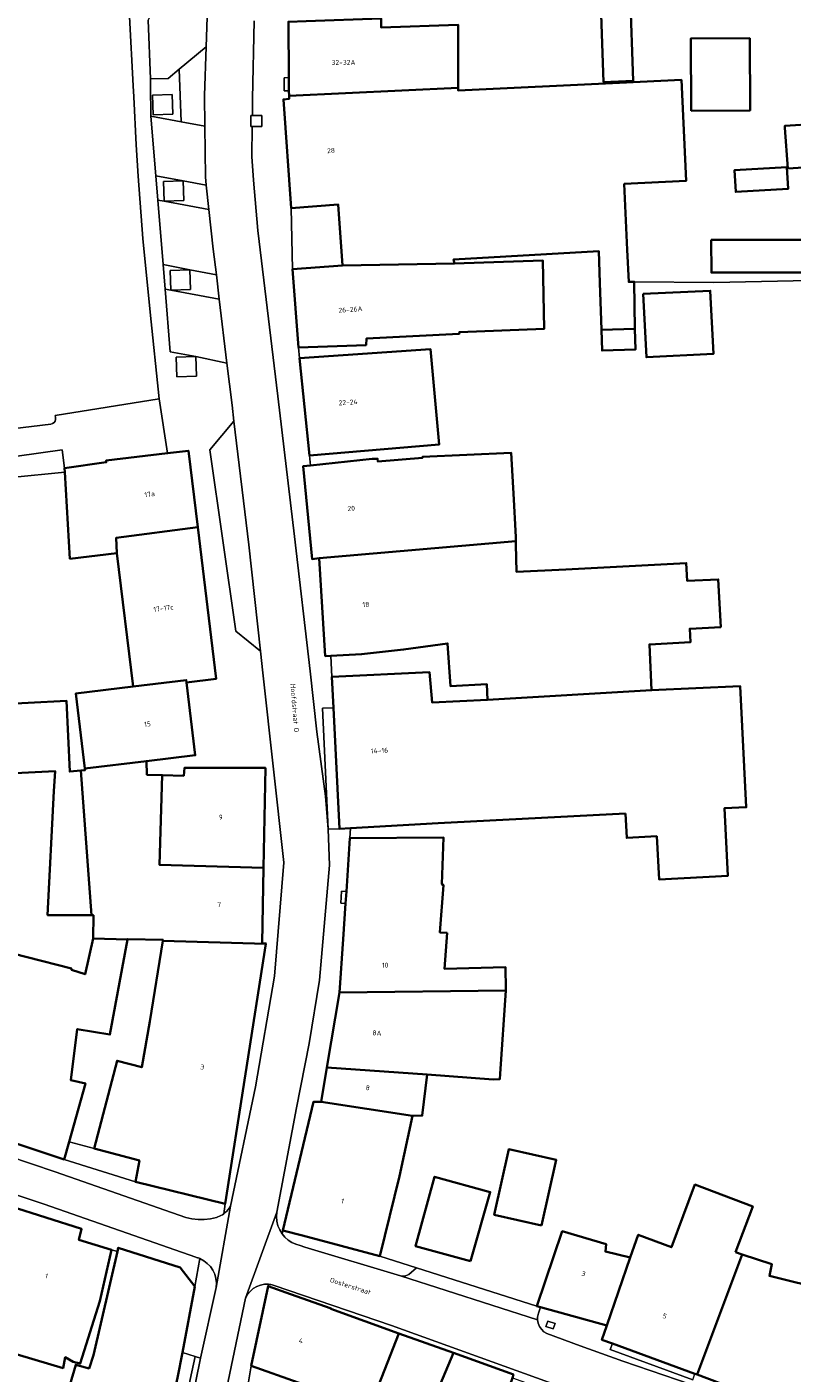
# Model space of a CAD drawing. Header units: metres. Extents: x 229229 to 231729, y 593167 to 595667.
# Tile 83 of 256: x 230101 to 230171, y 594618 to 594741. Entities that reach past the tile are written whole.
import ezdxf
from ezdxf.enums import TextEntityAlignment as Align

# ---------------------------------------------------------------- set-up
doc = ezdxf.new("R2010")
doc.units = ezdxf.units.M
for name, color, linetype, lineweight in [('B-WE-GR-GROENVOORZIENING-GV', 80, 'Continuous', 18), ('B-WE-OG-BEBOUWING-GV', 7, 'Continuous', 35), ('B-WE-OG-BEBOUWING-T18', 10, 'Continuous', 18), ('B-WE-OG-TERREIN_ERF-GV', 7, 'Continuous', 18), ('B-WE-OG-TOPOGRAFIE-T18', 10, 'Continuous', 18), ('B-WE-VH-VERHARDING_GESLOTEN-GV', 252, 'Continuous', 18), ('B-WE-VH-VERHARDING_OPEN-GV', 252, 'Continuous', 18)]:
    doc.layers.add(name, color=color, linetype=linetype, lineweight=lineweight)
doc.styles.add('NLCS-ISO-M250-T18', font='NLCS-ISO.ttf', dxfattribs={"height": 0.45})

msp = doc.modelspace()

# ---------------------------------------------------------------- linework, layer by layer
at = {"layer": 'B-WE-GR-GROENVOORZIENING-GV'}
for points in [[(230117.469, 594738.789), (230117.664, 594744.246), (230116.021, 594745.695), (230114.216, 594745.745), (230112.188, 594741.218), (230112.375, 594735.863), (230113.989, 594735.908), (230115.006, 594736.75)], [(230112.565, 594734.383), (230112.624, 594732.584), (230114.424, 594732.642), (230114.364, 594734.441)], [(230115.423, 594724.747), (230115.364, 594726.546), (230113.564, 594726.487), (230113.623, 594724.688)], [(230116.036, 594716.628), (230115.976, 594718.427), (230114.177, 594718.369), (230114.236, 594716.569)], [(230116.523, 594710.496), (230114.724, 594710.437), (230114.782, 594708.638), (230116.582, 594708.697)], [(230148.513, 594621.886), (230149.181, 594621.673), (230149.351, 594622.17), (230148.684, 594622.382)], [(230154.584, 594620.335), (230154.381, 594619.782), (230161.929, 594617.019), (230162.131, 594617.572)]]:
    msp.add_lwpolyline(points, close=True, dxfattribs=at)
msp.add_lwpolyline([(230099.647, 594699.44), (230104.548, 594699.945), (230104.527, 594700.3), (230104.314, 594701.981), (230077.681, 594698.215)], dxfattribs=at)
at = {"layer": 'B-WE-OG-BEBOUWING-GV'}
for points in [[(230156.202, 594743.64), (230153.495, 594743.54), (230153.79, 594735.572), (230156.497, 594735.672)], [(230125.043, 594734.323), (230140.496, 594735.04), (230140.489, 594740.8), (230133.451, 594740.562), (230133.461, 594741.379), (230126.599, 594741.13), (230124.995, 594741.073), (230125.031, 594735.973), (230125.04, 594734.763)], [(230161.785, 594732.947), (230167.165, 594732.973), (230167.134, 594739.568), (230161.753, 594739.543)], [(230140.496, 594735.04), (230125.043, 594734.323), (230125.045, 594734.026), (230124.53, 594733.989), (230125.251, 594724.062), (230129.537, 594724.373), (230129.94, 594718.808), (230140.149, 594719.009), (230140.077, 594719.363), (230153.361, 594720.112), (230153.451, 594717.226), (230153.586, 594712.943), (230156.635, 594713.039), (230156.585, 594717.324), (230156.084, 594717.308), (230155.946, 594720.258), (230155.666, 594726.27), (230161.328, 594726.534), (230160.897, 594735.759), (230155.235, 594735.495), (230140.496, 594734.811)], [(230170.344, 594731.401), (230170.617, 594727.684), (230176.306, 594728.027), (230176.139, 594731.935), (230170.341, 594731.557)], [(230170.519, 594727.784), (230165.743, 594727.509), (230165.857, 594725.538), (230170.633, 594725.813)], [(230163.628, 594721.148), (230163.636, 594718.163), (230172.003, 594718.185), (230171.995, 594721.171)], [(230140.149, 594719.009), (230129.94, 594718.808), (230125.365, 594718.463), (230125.903, 594711.325), (230132.082, 594711.543), (230132.112, 594712.141), (230140.595, 594712.57), (230140.605, 594712.725), (230148.348, 594713.025), (230148.243, 594719.256)], [(230157.41, 594716.21), (230157.693, 594710.431), (230163.814, 594710.73), (230163.532, 594716.509)], [(230156.635, 594713.039), (230153.586, 594712.943), (230153.646, 594711.033), (230156.695, 594711.129)], [(230126.924, 594701.457), (230138.772, 594702.473), (230137.965, 594711.171), (230126.002, 594710.349)], [(230116.699, 594694.917), (230115.854, 594701.893), (230113.947, 594701.665), (230108.33, 594700.995), (230108.349, 594700.836), (230104.527, 594700.3), (230104.548, 594699.945), (230105.026, 594692.019), (230109.305, 594692.543), (230109.266, 594693.939)], [(230127.794, 594692.066), (230145.768, 594693.627), (230145.759, 594693.985), (230145.727, 594694.587), (230145.578, 594697.422), (230145.354, 594701.69), (230137.233, 594701.32), (230137.229, 594701.236), (230133.148, 594700.917), (230133.137, 594701.154), (230132.645, 594701.15), (230127.019, 594700.544), (230126.334, 594700.471), (230127.155, 594691.997)], [(230116.699, 594694.917), (230109.266, 594693.939), (230109.305, 594692.543), (230110.793, 594680.352), (230115.66, 594680.946), (230115.687, 594680.729), (230118.377, 594681.054)], [(230145.776, 594693.319), (230145.768, 594693.627), (230127.794, 594692.066), (230128.36, 594683.132), (230128.866, 594683.158), (230131.674, 594683.303), (230135.518, 594683.732), (230139.526, 594684.291), (230139.808, 594680.378), (230143.122, 594680.561), (230143.163, 594679.136), (230158.173, 594680.007), (230157.971, 594684.205), (230161.721, 594684.403), (230161.656, 594685.634), (230164.489, 594685.782), (230164.26, 594690.143), (230161.428, 594689.995), (230161.342, 594691.635), (230150.325, 594691.057), (230145.84, 594690.822)], [(230106.394, 594672.865), (230112.017, 594673.536), (230116.481, 594674.068), (230115.687, 594680.729), (230115.66, 594680.946), (230110.793, 594680.352), (230105.559, 594679.714)], [(230155.791, 594668.759), (230155.907, 594666.527), (230158.644, 594666.668), (230158.848, 594662.738), (230165.145, 594663.063), (230164.826, 594669.226), (230166.818, 594669.329), (230166.25, 594680.388), (230158.173, 594680.007), (230143.163, 594679.136), (230138.108, 594678.905), (230137.877, 594681.669), (230128.964, 594681.233), (230129.107, 594678.409), (230129.668, 594667.366), (230130.668, 594667.422), (230138.67, 594667.874)], [(230106.991, 594659.465), (230106.014, 594672.667), (230105.011, 594672.578), (230104.709, 594679.057), (230094.192, 594678.494), (230094.529, 594672.174), (230103.683, 594672.612), (230103.556, 594670.792), (230102.987, 594659.476)], [(230112.017, 594673.536), (230106.394, 594672.865), (230106.414, 594672.702), (230106.014, 594672.667), (230106.991, 594659.465), (230107.181, 594659.464), (230107.149, 594657.331), (230110.275, 594657.233), (230110.284, 594657.281), (230113.543, 594657.227), (230113.528, 594657.132), (230122.941, 594656.837), (230122.949, 594656.886), (230122.599, 594656.914), (230122.722, 594663.783), (230113.226, 594664.061), (230113.458, 594672.259), (230112.054, 594672.3)], [(230122.722, 594663.783), (230122.885, 594672.917), (230115.507, 594672.936), (230115.427, 594672.201), (230113.458, 594672.259), (230113.226, 594664.061)], [(230139.481, 594657.845), (230138.826, 594657.89), (230139.15, 594662.213), (230138.995, 594662.299), (230139.164, 594666.555), (230130.606, 594666.496), (230130.281, 594661.625), (230130.208, 594660.53), (230129.992, 594657.281), (230129.666, 594652.411), (230144.857, 594652.571), (230144.866, 594652.703), (230144.827, 594654.707), (230139.264, 594654.552)], [(230107.149, 594657.331), (230106.417, 594654.076), (230105.158, 594654.475), (230105.159, 594654.58), (230097.052, 594656.661), (230096.716, 594654.4), (230094.759, 594654.717), (230093.667, 594648.178), (230091.74, 594648.792), (230091.592, 594648.839), (230089.817, 594642.025), (230104.512, 594637.149), (230104.959, 594638.764), (230106.439, 594644.101), (230105.096, 594644.398), (230105.696, 594649.066), (230108.687, 594648.553), (230110.275, 594657.233)], [(230122.941, 594656.837), (230113.528, 594657.132), (230112.336, 594649.753), (230111.588, 594645.573), (230109.335, 594646.162), (230107.244, 594638.151), (230111.378, 594637.04), (230111.018, 594635.096), (230119.221, 594633.1)], [(230144.857, 594652.571), (230129.666, 594652.411), (230128.514, 594645.544), (230137.651, 594644.903), (230143.682, 594644.451), (230144.314, 594644.493), (230144.323, 594644.964)], [(230127.99, 594642.419), (230136.313, 594641.125), (230137.22, 594641.163), (230137.651, 594644.903), (230128.514, 594645.544)], [(230136.313, 594641.125), (230127.99, 594642.419), (230127.282, 594642.419), (230124.487, 594630.671), (230126.276, 594630.196), (230133.335, 594628.32), (230135.127, 594635.632)], [(230148.122, 594631.128), (230149.46, 594637.106), (230145.127, 594638.076), (230143.789, 594632.098)], [(230141.639, 594627.854), (230143.426, 594634.167), (230138.351, 594635.568), (230136.608, 594629.225)], [(230165.832, 594628.684), (230167.406, 594632.865), (230162.129, 594634.853), (230159.975, 594629.135), (230156.951, 594630.274), (230156.206, 594628.197), (230154.088, 594621.983), (230153.639, 594620.681), (230154.584, 594620.335), (230162.131, 594617.572), (230162.345, 594617.494), (230166.46, 594628.477)], [(230099.566, 594632.87), (230095.918, 594620.596), (230096.39, 594620.453), (230104.408, 594618.099), (230104.598, 594619.084), (230105.324, 594618.676), (230105.974, 594618.505), (230107.762, 594624.22), (230108.837, 594628.893), (230105.844, 594629.793), (230106.092, 594630.807)], [(230156.206, 594628.197), (230153.952, 594628.735), (230154.012, 594629.425), (230150.006, 594630.589), (230147.679, 594623.754), (230148.01, 594623.663), (230154.088, 594621.983)], [(230115.302, 594619.531), (230116.427, 594625.538), (230115.086, 594627.288), (230109.444, 594629.079), (230109.364, 594628.734), (230107.186, 594619.286), (230106.781, 594618.063), (230105.556, 594618.403), (230102.63, 594608.495), (230112.408, 594606.283), (230114.867, 594617.209)], [(230166.46, 594628.477), (230162.345, 594617.494), (230163.22, 594617.164), (230165.963, 594616.127), (230168.648, 594615.113), (230171.35, 594614.092), (230173.901, 594622.545), (230173.594, 594622.679), (230174.217, 594625.199), (230168.93, 594626.506), (230169.168, 594627.585)], [(230123.141, 594625.562), (230121.597, 594618.284), (230125.885, 594616.773), (230128.561, 594615.893), (230127.557, 594610.674), (230133.774, 594609.29), (230134.655, 594613.893), (230132.452, 594614.555), (230135.088, 594621.264), (230128.871, 594623.498), (230128.896, 594623.522), (230125.165, 594624.844)], [(230136.474, 594613.347), (230136.964, 594614.974), (230138.018, 594614.658), (230140.074, 594619.472), (230135.088, 594621.264), (230132.452, 594614.555), (230134.655, 594613.893)], [(230140.074, 594619.472), (230138.018, 594614.658), (230136.964, 594614.974), (230136.474, 594613.347), (230138.846, 594612.634), (230138.144, 594610.715), (230142.641, 594609.117), (230145.45, 594617.211), (230145.549, 594617.504)]]:
    msp.add_lwpolyline(points, close=True, dxfattribs=at)
at = {"layer": 'B-WE-OG-TERREIN_ERF-GV'}
for points in [[(230156.202, 594743.64), (230156.497, 594735.672), (230153.79, 594735.572), (230153.495, 594743.54)], [(230161.785, 594732.947), (230161.753, 594739.543), (230167.134, 594739.568), (230167.165, 594732.973)], [(230170.617, 594727.684), (230170.344, 594731.401), (230170.341, 594731.557), (230176.139, 594731.935), (230176.306, 594728.027)], [(230170.519, 594727.784), (230170.633, 594725.813), (230165.857, 594725.538), (230165.743, 594727.509)], [(230129.94, 594718.808), (230129.537, 594724.373), (230125.251, 594724.062), (230125.365, 594718.463)], [(230163.628, 594721.148), (230171.995, 594721.171), (230172.003, 594718.185), (230163.636, 594718.163)], [(230157.693, 594710.431), (230157.41, 594716.21), (230163.532, 594716.509), (230163.814, 594710.73)], [(230128.964, 594681.233), (230137.877, 594681.669), (230138.108, 594678.905), (230143.163, 594679.136), (230143.122, 594680.561), (230139.808, 594680.378), (230139.526, 594684.291), (230135.518, 594683.732), (230131.674, 594683.303), (230128.866, 594683.158)], [(230110.275, 594657.233), (230108.687, 594648.553), (230105.696, 594649.066), (230105.096, 594644.398), (230106.439, 594644.101), (230104.959, 594638.764), (230107.244, 594638.151), (230109.335, 594646.162), (230111.588, 594645.573), (230112.336, 594649.753), (230113.528, 594657.132), (230113.543, 594657.227), (230110.284, 594657.281)], [(230149.46, 594637.106), (230148.122, 594631.128), (230143.789, 594632.098), (230145.127, 594638.076)], [(230141.639, 594627.854), (230136.608, 594629.225), (230138.351, 594635.568), (230143.426, 594634.167)]]:
    msp.add_lwpolyline(points, close=True, dxfattribs=at)
for points in [[(230064.777, 594741.739), (230064.55, 594740.394), (230064.057, 594740.368), (230065.227, 594730.476), (230067.644, 594716.541), (230070.043, 594699.567), (230086.813, 594702.566), (230086.83, 594702.349), (230103.29, 594704.329), (230103.444, 594704.377), (230103.575, 594704.472), (230103.668, 594704.604), (230103.715, 594704.759), (230103.71, 594704.92), (230103.672, 594705.118), (230113.176, 594706.631), (230112.344, 594714.559), (230111.689, 594721.292), (230111.253, 594726.987), (230111.09, 594729.842), (230110.855, 594734.213), (230110.804, 594735.214), (230110.478, 594741.558)], [(230133.461, 594741.379), (230133.451, 594740.562), (230140.489, 594740.8), (230140.496, 594735.04), (230140.496, 594734.811), (230155.235, 594735.495), (230160.897, 594735.759), (230161.328, 594726.534), (230155.666, 594726.27), (230155.946, 594720.258), (230156.084, 594717.308), (230156.585, 594717.324), (230163.849, 594717.265), (230172.568, 594717.442)], [(230172.568, 594717.442), (230163.849, 594717.265), (230156.585, 594717.324), (230156.635, 594713.039), (230156.695, 594711.129), (230153.646, 594711.033), (230153.586, 594712.943), (230153.451, 594717.226), (230153.361, 594720.112), (230140.077, 594719.363), (230140.149, 594719.009), (230148.243, 594719.256), (230148.348, 594713.025), (230140.605, 594712.725), (230140.595, 594712.57), (230132.112, 594712.141), (230132.082, 594711.543), (230125.903, 594711.325), (230126.002, 594710.349), (230137.965, 594711.171), (230138.772, 594702.473), (230126.924, 594701.457), (230127.019, 594700.544), (230132.645, 594701.15), (230133.137, 594701.154), (230133.148, 594700.917), (230137.229, 594701.236), (230137.233, 594701.32), (230145.354, 594701.69), (230145.578, 594697.422), (230145.727, 594694.587), (230145.759, 594693.985), (230145.768, 594693.627), (230145.776, 594693.319), (230145.84, 594690.822), (230150.325, 594691.057), (230161.342, 594691.635), (230161.428, 594689.995), (230164.26, 594690.143), (230164.489, 594685.782), (230161.656, 594685.634), (230161.721, 594684.403), (230157.971, 594684.205), (230158.173, 594680.007), (230166.25, 594680.388), (230166.818, 594669.329), (230164.826, 594669.226), (230165.145, 594663.063), (230158.848, 594662.738), (230158.644, 594666.668), (230155.907, 594666.527), (230155.791, 594668.759), (230138.67, 594667.874), (230130.668, 594667.422), (230130.606, 594666.496), (230139.164, 594666.555), (230138.995, 594662.299), (230139.15, 594662.213), (230138.826, 594657.89), (230139.481, 594657.845), (230139.264, 594654.552), (230144.827, 594654.707), (230144.866, 594652.703), (230144.857, 594652.571), (230144.323, 594644.964), (230144.314, 594644.493), (230143.682, 594644.451), (230137.651, 594644.903), (230137.22, 594641.163), (230136.313, 594641.125), (230135.127, 594635.632), (230133.335, 594628.32), (230136.696, 594627.25), (230147.679, 594623.754), (230150.006, 594630.589), (230154.012, 594629.425), (230153.952, 594628.735), (230156.206, 594628.197), (230156.951, 594630.274), (230159.975, 594629.135), (230162.129, 594634.853), (230167.406, 594632.865), (230165.832, 594628.684), (230166.46, 594628.477), (230169.168, 594627.585), (230168.93, 594626.506), (230174.217, 594625.199)], [(230094.192, 594678.494), (230104.709, 594679.057), (230105.011, 594672.578), (230106.014, 594672.667), (230106.414, 594672.702), (230106.394, 594672.865), (230105.559, 594679.714), (230110.793, 594680.352), (230109.305, 594692.543), (230105.026, 594692.019), (230104.548, 594699.945), (230099.647, 594699.44)], [(230097.052, 594656.661), (230105.159, 594654.58), (230105.158, 594654.475), (230106.417, 594654.076), (230107.149, 594657.331), (230107.181, 594659.464), (230106.991, 594659.465), (230102.987, 594659.476), (230103.556, 594670.792), (230103.683, 594672.612), (230094.529, 594672.174)], [(230102.63, 594608.495), (230105.556, 594618.403), (230106.781, 594618.063), (230107.186, 594619.286), (230109.364, 594628.734), (230108.837, 594628.893), (230107.762, 594624.22), (230105.974, 594618.505), (230105.324, 594618.676), (230104.598, 594619.084), (230104.408, 594618.099), (230096.39, 594620.453)], [(230113.598, 594605.964), (230116.477, 594619.146), (230115.302, 594619.531), (230114.867, 594617.209)], [(230125.885, 594616.773), (230121.597, 594618.284), (230120.992, 594614.652)]]:
    msp.add_lwpolyline(points, dxfattribs=at)
at = {"layer": 'B-WE-VH-VERHARDING_GESLOTEN-GV'}
msp.add_lwpolyline([(230122.546, 594732.518), (230121.704, 594732.518), (230121.546, 594732.518), (230121.546, 594731.518), (230121.675, 594731.518), (230122.546, 594731.518)], close=True, dxfattribs=at)
at = {"layer": 'B-WE-VH-VERHARDING_OPEN-GV'}
for points in [[(230117.664, 594744.246), (230117.469, 594738.789), (230117.31, 594734.343), (230117.344, 594731.533), (230117.401, 594726.9), (230117.484, 594726.144), (230117.729, 594723.914), (230118.125, 594720.305), (230118.406, 594717.967), (230118.675, 594715.728), (230119.376, 594709.898), (230119.839, 594706.05), (230120.013, 594704.598), (230121.368, 594693.297), (230122.448, 594683.574), (230122.666, 594681.615), (230124.566, 594664.29), (230123.723, 594653.888), (230121.995, 594643.779), (230119.697, 594632.88), (230118.39, 594625.462), (230116.951, 594618.991), (230113.362, 594601.29)], [(230110.478, 594741.558), (230110.804, 594735.214), (230110.855, 594734.213), (230111.09, 594729.842), (230111.253, 594726.987), (230111.689, 594721.292), (230112.344, 594714.559), (230113.176, 594706.631), (230113.947, 594701.665), (230115.854, 594701.893), (230116.699, 594694.917), (230118.377, 594681.054), (230115.687, 594680.729), (230116.481, 594674.068), (230112.017, 594673.536), (230112.054, 594672.3), (230113.458, 594672.259), (230115.427, 594672.201), (230115.507, 594672.936), (230122.885, 594672.917), (230122.722, 594663.783), (230122.599, 594656.914), (230122.949, 594656.886), (230122.941, 594656.837), (230119.221, 594633.1), (230119.078, 594632.186), (230119.224, 594632.303), (230119.36, 594632.432), (230119.485, 594632.572), (230119.597, 594632.722), (230119.697, 594632.88), (230121.995, 594643.779), (230123.723, 594653.888), (230124.566, 594664.29), (230122.666, 594681.615), (230122.448, 594683.574), (230120.174, 594685.411), (230117.796, 594701.971), (230120.013, 594704.598), (230119.839, 594706.05), (230119.376, 594709.898), (230116.523, 594710.496), (230114.195, 594710.937), (230113.725, 594716.665), (230113.542, 594718.889), (230113.058, 594724.794), (230112.875, 594727.017), (230112.43, 594732.45), (230112.384, 594735.295), (230112.375, 594735.863), (230112.188, 594741.218)], [(230117.156, 594605.818), (230121.082, 594624.475), (230123.92, 594632.329), (230125.74, 594641.87), (230126.878, 594647.752), (230127.833, 594653.52), (230128.729, 594664.048), (230128.632, 594667.307), (230128.372, 594670.343), (230127.586, 594676.203), (230126.962, 594681.759), (230125.548, 594694.047), (230124.036, 594706.886), (230122.208, 594722.005), (230121.798, 594726.618), (230121.662, 594728.771), (230121.675, 594731.518), (230121.546, 594731.518), (230121.546, 594732.518), (230121.704, 594732.518), (230121.717, 594734.049), (230121.845, 594741.173)], [(230121.845, 594741.173), (230121.717, 594734.049), (230121.704, 594732.518), (230122.546, 594732.518), (230122.546, 594731.518), (230121.675, 594731.518), (230121.662, 594728.771), (230121.798, 594726.618), (230122.208, 594722.005), (230124.036, 594706.886), (230125.548, 594694.047), (230126.962, 594681.759), (230127.586, 594676.203), (230128.372, 594670.343), (230128.632, 594667.307), (230128.107, 594678.375), (230129.107, 594678.409), (230128.964, 594681.233), (230128.866, 594683.158), (230128.36, 594683.132), (230127.794, 594692.066), (230127.155, 594691.997), (230126.334, 594700.471), (230127.019, 594700.544), (230126.924, 594701.457), (230126.002, 594710.349), (230125.903, 594711.325), (230125.365, 594718.463), (230125.251, 594724.062), (230124.53, 594733.989), (230125.045, 594734.026), (230125.043, 594734.323), (230125.04, 594734.763), (230124.6, 594734.757), (230124.591, 594735.967), (230125.031, 594735.973), (230124.995, 594741.073)], [(230077.681, 594698.215), (230104.314, 594701.981), (230104.527, 594700.3), (230108.349, 594700.836), (230108.33, 594700.995), (230113.947, 594701.665), (230113.176, 594706.631), (230103.672, 594705.118), (230103.71, 594704.92), (230103.715, 594704.759), (230103.668, 594704.604), (230103.575, 594704.472), (230103.444, 594704.377), (230103.29, 594704.329), (230086.83, 594702.349)], [(230097.155, 594638.205), (230103.673, 594636.012), (230115.622, 594631.844), (230116.172, 594631.722), (230116.733, 594631.661), (230117.297, 594631.662), (230117.857, 594631.725), (230118.407, 594631.848), (230118.55, 594631.898), (230118.689, 594631.956), (230118.823, 594632.024), (230118.953, 594632.101), (230119.078, 594632.186), (230119.221, 594633.1), (230111.018, 594635.096), (230104.512, 594637.149), (230089.817, 594642.025)], [(230096.172, 594635.242), (230102.661, 594633.059), (230116.527, 594628.224), (230116.604, 594628.202), (230116.681, 594628.178), (230116.756, 594628.152), (230116.831, 594628.123), (230116.905, 594628.092), (230117.26, 594627.9), (230117.581, 594627.653), (230117.857, 594627.358), (230118.084, 594627.023), (230118.254, 594626.657), (230118.363, 594626.267), (230118.409, 594625.866), (230118.39, 594625.462), (230119.697, 594632.88), (230119.597, 594632.722), (230119.485, 594632.572), (230119.36, 594632.432), (230119.224, 594632.303), (230119.078, 594632.186), (230118.953, 594632.101), (230118.823, 594632.024), (230118.689, 594631.956), (230118.55, 594631.898), (230118.407, 594631.848), (230117.857, 594631.725), (230117.297, 594631.662), (230116.733, 594631.661), (230116.172, 594631.722), (230115.622, 594631.844), (230103.673, 594636.012), (230097.155, 594638.205)], [(230099.566, 594632.87), (230106.092, 594630.807), (230105.844, 594629.793), (230108.837, 594628.893), (230109.364, 594628.734), (230109.444, 594629.079), (230115.086, 594627.288), (230116.427, 594625.538), (230116.905, 594628.092), (230116.831, 594628.123), (230116.756, 594628.152), (230116.681, 594628.178), (230116.604, 594628.202), (230116.527, 594628.224), (230102.661, 594633.059), (230096.172, 594635.242)], [(230161.783, 594616.593), (230155.541, 594618.727), (230151.654, 594620.139), (230148.599, 594621.251), (230148.331, 594621.419), (230148.104, 594621.64), (230147.928, 594621.903), (230147.81, 594622.196), (230147.756, 594622.508), (230135.232, 594626.511), (230126.492, 594629.129), (230126.055, 594629.286), (230125.67, 594629.4), (230125.306, 594629.569), (230124.971, 594629.789), (230124.671, 594630.056), (230124.414, 594630.364), (230124.198, 594630.718), (230124.037, 594631.1), (230123.936, 594631.502), (230123.897, 594631.915), (230123.92, 594632.329), (230121.082, 594624.475), (230121.258, 594624.806), (230121.489, 594625.1), (230121.769, 594625.349), (230122.089, 594625.543), (230122.439, 594625.678), (230122.807, 594625.748), (230123.181, 594625.752), (230123.286, 594625.741), (230123.391, 594625.724), (230123.495, 594625.703), (230123.598, 594625.676), (230123.699, 594625.644), (230134.393, 594621.971), (230148.741, 594616.804)], [(230161.929, 594617.019), (230154.381, 594619.782), (230154.584, 594620.335), (230153.639, 594620.681), (230154.088, 594621.983), (230148.01, 594623.663), (230147.834, 594623.101), (230147.8, 594622.986), (230147.774, 594622.868), (230147.759, 594622.749), (230147.753, 594622.628), (230147.756, 594622.508), (230147.81, 594622.196), (230147.928, 594621.903), (230148.104, 594621.64), (230148.331, 594621.419), (230148.599, 594621.251), (230151.654, 594620.139), (230155.541, 594618.727), (230161.783, 594616.593)]]:
    msp.add_lwpolyline(points, dxfattribs=at)
for points in [[(230117.344, 594731.533), (230117.31, 594734.343), (230117.469, 594738.789), (230115.006, 594736.75), (230115.181, 594731.937)], [(230112.43, 594732.45), (230115.181, 594731.937), (230115.006, 594736.75), (230113.989, 594735.908), (230112.375, 594735.863), (230112.384, 594735.295)], [(230124.6, 594734.757), (230125.04, 594734.763), (230125.031, 594735.973), (230124.591, 594735.967)], [(230112.624, 594732.584), (230112.565, 594734.383), (230114.364, 594734.441), (230114.424, 594732.642)], [(230112.43, 594732.45), (230112.875, 594727.017), (230115.364, 594726.546), (230117.484, 594726.144), (230117.401, 594726.9), (230117.344, 594731.533), (230115.181, 594731.937)], [(230113.058, 594724.794), (230113.623, 594724.688), (230113.564, 594726.487), (230115.364, 594726.546), (230112.875, 594727.017)], [(230117.729, 594723.914), (230117.484, 594726.144), (230115.364, 594726.546), (230115.423, 594724.747), (230113.623, 594724.688)], [(230113.542, 594718.889), (230115.976, 594718.427), (230118.406, 594717.967), (230118.125, 594720.305), (230117.729, 594723.914), (230113.623, 594724.688), (230113.058, 594724.794)], [(230115.976, 594718.427), (230113.542, 594718.889), (230113.725, 594716.665), (230114.236, 594716.569), (230114.177, 594718.369)], [(230115.976, 594718.427), (230116.036, 594716.628), (230114.236, 594716.569), (230118.675, 594715.728), (230118.406, 594717.967)], [(230118.675, 594715.728), (230114.236, 594716.569), (230113.725, 594716.665), (230114.195, 594710.937), (230116.523, 594710.496), (230119.376, 594709.898)], [(230116.523, 594710.496), (230116.582, 594708.697), (230114.782, 594708.638), (230114.724, 594710.437)], [(230121.368, 594693.297), (230120.013, 594704.598), (230117.796, 594701.971), (230120.174, 594685.411), (230122.448, 594683.574)], [(230128.632, 594667.307), (230129.668, 594667.366), (230129.107, 594678.409), (230128.107, 594678.375)], [(230129.666, 594652.411), (230129.992, 594657.281), (230130.208, 594660.53), (230129.781, 594660.558), (230129.844, 594661.654), (230130.281, 594661.625), (230130.606, 594666.496), (230130.668, 594667.422), (230129.668, 594667.366), (230128.632, 594667.307), (230128.729, 594664.048), (230127.833, 594653.52), (230126.878, 594647.752), (230125.74, 594641.87), (230123.92, 594632.329), (230123.897, 594631.915), (230123.936, 594631.502), (230124.037, 594631.1), (230124.198, 594630.718), (230124.414, 594630.364), (230124.487, 594630.671), (230127.282, 594642.419), (230127.99, 594642.419), (230128.514, 594645.544)], [(230129.781, 594660.558), (230130.208, 594660.53), (230130.281, 594661.625), (230129.844, 594661.654)], [(230107.244, 594638.151), (230104.959, 594638.764), (230104.512, 594637.149), (230111.018, 594635.096), (230111.378, 594637.04)], [(230126.276, 594630.196), (230124.487, 594630.671), (230124.414, 594630.364), (230124.671, 594630.056), (230124.971, 594629.789), (230125.306, 594629.569), (230125.67, 594629.4), (230126.055, 594629.286), (230126.492, 594629.129), (230135.232, 594626.511), (230135.388, 594626.497), (230135.544, 594626.504), (230135.698, 594626.532), (230135.846, 594626.582), (230135.986, 594626.652), (230136.696, 594627.25), (230133.335, 594628.32)], [(230118.39, 594625.462), (230118.409, 594625.866), (230118.363, 594626.267), (230118.254, 594626.657), (230118.084, 594627.023), (230117.857, 594627.358), (230117.581, 594627.653), (230117.26, 594627.9), (230116.905, 594628.092), (230116.427, 594625.538), (230115.302, 594619.531), (230116.477, 594619.146), (230116.951, 594618.991)], [(230136.696, 594627.25), (230135.986, 594626.652), (230135.846, 594626.582), (230135.698, 594626.532), (230135.544, 594626.504), (230135.388, 594626.497), (230135.232, 594626.511), (230147.756, 594622.508), (230147.753, 594622.628), (230147.759, 594622.749), (230147.774, 594622.868), (230147.8, 594622.986), (230147.834, 594623.101), (230148.01, 594623.663), (230147.679, 594623.754)], [(230120.992, 594614.652), (230121.597, 594618.284), (230123.141, 594625.562), (230123.181, 594625.752), (230122.807, 594625.748), (230122.439, 594625.678), (230122.089, 594625.543), (230121.769, 594625.349), (230121.489, 594625.1), (230121.258, 594624.806), (230121.082, 594624.475), (230117.156, 594605.818), (230116.176, 594599.978), (230116.604, 594599.778), (230116.885, 594599.653), (230117.865, 594605.896), (230118.197, 594606.106), (230119.047, 594606.174), (230119.632, 594606.201), (230119.745, 594606.855), (230120.664, 594612.599)], [(230134.393, 594621.971), (230123.699, 594625.644), (230123.598, 594625.676), (230123.495, 594625.703), (230123.391, 594625.724), (230123.286, 594625.741), (230123.181, 594625.752), (230123.141, 594625.562), (230125.165, 594624.844), (230128.896, 594623.522), (230128.871, 594623.498), (230135.088, 594621.264), (230140.074, 594619.472), (230145.549, 594617.504), (230145.45, 594617.211), (230151.208, 594615.137), (230158.759, 594612.418), (230158.887, 594612.791), (230158.92, 594612.936), (230158.907, 594613.084), (230158.849, 594613.221), (230158.751, 594613.333), (230158.623, 594613.409), (230148.741, 594616.804)], [(230149.181, 594621.673), (230148.513, 594621.886), (230148.684, 594622.382), (230149.351, 594622.17)], [(230116.477, 594619.146), (230113.598, 594605.964), (230112.657, 594601.618), (230113.041, 594601.439), (230113.362, 594601.29), (230116.951, 594618.991)]]:
    msp.add_lwpolyline(points, close=True, dxfattribs=at)

# ---------------------------------------------------------------- texts
at = {"layer": 'B-WE-OG-BEBOUWING-T18', "style": 'NLCS-ISO-M250-T18'}
for s, rotation, p in [('32-32A', 0.4, (230130.021, 594737.364)), ('28', 4.1, (230128.88, 594729.315)), ('26-26A', 4.3, (230130.656, 594714.79)), ('22-24', 3.9, (230130.442, 594706.316)), ('17a', 7.4, (230112.306, 594697.924)), ('20', 4.9, (230130.726, 594696.62)), ('18', 4.9, (230132.069, 594687.852)), ('17-17c', 7.4, (230113.567, 594687.505)), ('15', 6.9, (230112.112, 594676.925)), ('14-16', 3.2, (230133.311, 594674.502)), ('9', 359.9, (230118.804, 594668.421)), ('7', 358.3, (230118.661, 594660.42)), ('10', 0.6, (230133.83, 594654.894)), ('8A', 356, (230133.08, 594648.698)), ('3', 346.4, (230117.129, 594645.588)), ('8', 351.2, (230132.242, 594643.702)), ('1', 343.6, (230129.938, 594633.361)), ('1', 343.7, (230102.887, 594626.505)), ('3', 343.8, (230151.949, 594626.724)), ('5', 339.4, (230159.367, 594622.844)), ('4', 340.6, (230126.142, 594620.594))]:
    msp.add_text(s, height=0.45, rotation=rotation, dxfattribs=at).set_placement(p, align=Align.MIDDLE)
at = {"layer": 'B-WE-OG-TOPOGRAFIE-T18', "style": 'NLCS-ISO-M250-T18'}
for s, rotation, p in [('Hoofdstraat O', 274.5, (230125.568, 594678.4)), ('Oosterstraat', 342.2, (230130.658, 594625.582))]:
    msp.add_text(s, height=0.45, rotation=rotation, dxfattribs=at).set_placement(p, align=Align.MIDDLE)

doc.saveas('drawing.dxf')
